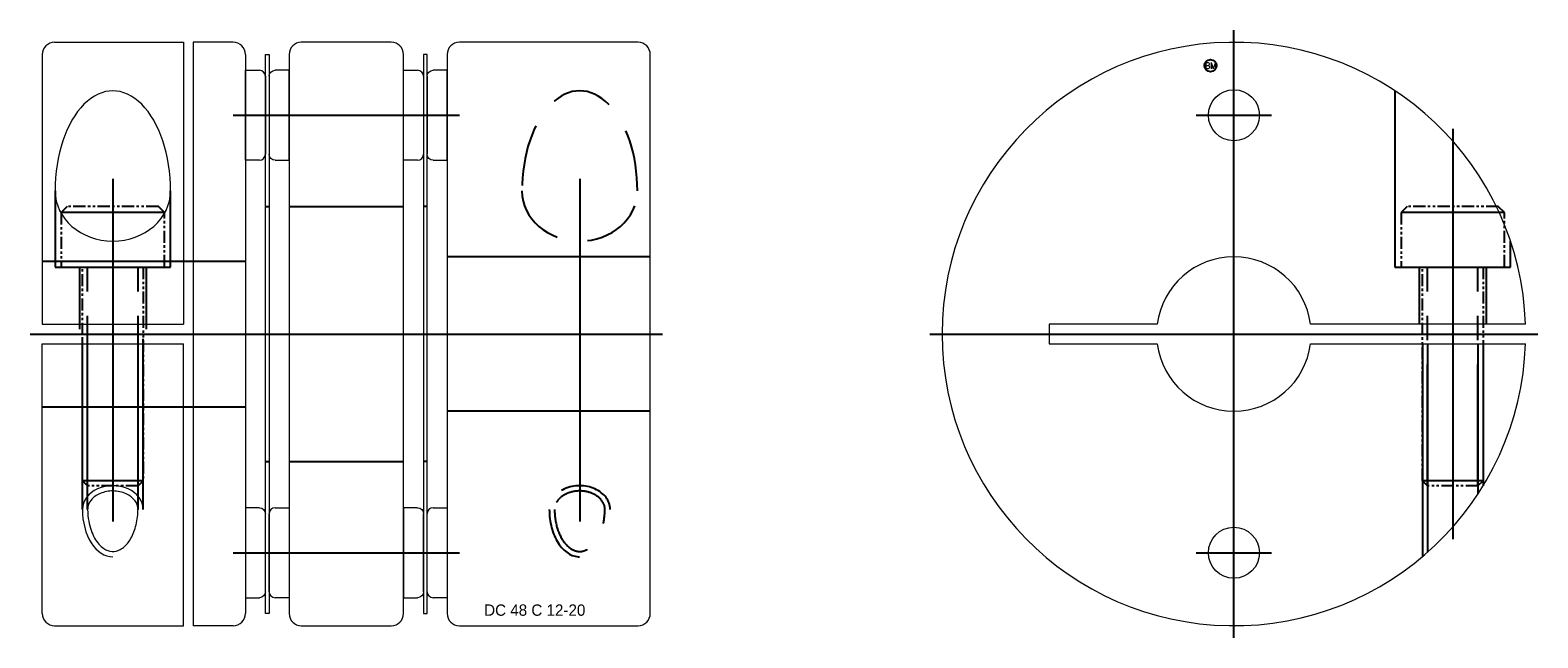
# Model space of a CAD drawing. Extents: x -18 to 106, y -25 to 25.
import ezdxf
from ezdxf.enums import TextEntityAlignment as Align

# ---------------------------------------------------------------- set-up
doc = ezdxf.new("R2010")
doc.units = 0
doc.header["$LTSCALE"] = 8
for name, pattern in [('CENTER', [50.8, 31.75, -6.35, 6.35, -6.35]), ('HIDDEN', [9.525, 6.35, -3.175]), ('PHANTOM', [2.5, 1.25, -0.25, 0.25, -0.25, 0.25, -0.25])]:
    doc.linetypes.add(name, pattern=pattern)
doc.layers.get('0').update_dxf_attribs({"linetype": 'CONTINUOUS', "lineweight": 18})
for name, color, linetype in [('BOM', 6, 'CONTINUOUS'), ('CENTER', 1, 'CENTER'), ('HIDDEN', 2, 'HIDDEN'), ('PHANTOM', 6, 'PHANTOM')]:
    doc.layers.add(name, color=color, linetype=linetype)
doc.layers.add('THIN', color=3, linetype='CONTINUOUS', lineweight=5)
doc.styles.add('ADESK1', font='romans')

# ---------------------------------------------------------------- blocks, each defined once
blk = doc.blocks.new('MCLBM2')
blk.add_circle((0, 0), 0.5)
at = {"style": 'ADESK1'}
blk.add_text('BM', height=0.5, dxfattribs=at).set_placement((0, 0), align=Align.MIDDLE)
at = {"style": 'ADESK1', "flags": 1}
for tag, p in [('NAME', (0, -1)), ('ENAME', (0, -2)), ('SPEC', (0, -3)), ('MATERIAL', (0, -4)), ('QTY', (0, -5)), ('WEIGHT', (0, -6)), ('PRICE', (0, -7)), ('REMARK', (0, -8)), ('USER1', (0, -9)), ('USER2', (0, -10)), ('USER3', (0, -11)), ('USER4', (0, -12)), ('USER5', (0, -13)), ('USER6', (0, -14))]:
    blk.add_attdef(tag, p, '', height=0.5, dxfattribs=at)

msp = doc.modelspace()

# ---------------------------------------------------------------- linework, layer by layer
for p, q in [((-15.7, 24), (-5.1, 24)), ((-5.1, 24), (-5.1, 0.8)), ((-4.3, 24), (-4.3, -24)), ((-1, 24), (-4.3, 24)), ((12, 24), (4.6, 24)), ((32.3, 24), (17.6, 24)), ((-16.7, 23), (-16.7, 0.8)), ((0, 23), (0, -23)), ((1.65, 23), (1.95, 23)), ((1.65, -23), (1.65, 23)), ((1.95, 23), (1.95, -23)), ((3.6, 23), (3.6, -23)), ((13, -23), (13, 23)), ((16.6, 23), (16.6, -23)), ((33.3, -23), (33.3, 23)), ((0, 21.7), (1.15, 21.7)), ((0, 14.3), (0, 21.7)), ((1.65, 21.2), (1.65, 14.8)), ((13, 21.7), (14.15, 21.7)), ((13, 14.3), (13, 21.7)), ((14.65, 21.2), (14.65, 14.8)), ((1.15, 14.3), (0, 14.3)), ((14.15, 14.3), (13, 14.3)), ((-16.7, 0.8), (-5.1, 0.8)), ((105.29, 0.8), (87.6, 0.8)), ((-16.7, -0.8), (-5.1, -0.8)), ((-16.7, -23), (-16.7, -0.8)), ((-5.1, -24), (-5.1, -0.8)), ((87.6, -0.8), (105.29, -0.8)), ((1.95, -21.2), (1.95, -14.8)), ((2.45, -14.3), (3.6, -14.3)), ((3.6, -14.3), (3.6, -21.7)), ((14.95, -21.2), (14.95, -14.8)), ((15.45, -14.3), (16.6, -14.3)), ((16.6, -14.3), (16.6, -21.7)), ((3.6, -21.7), (2.45, -21.7)), ((16.6, -21.7), (15.45, -21.7)), ((1.95, -23), (1.65, -23)), ((-15.7, -24), (-5.1, -24)), ((-1, -24), (-4.3, -24)), ((4.6, -24), (12, -24)), ((17.6, -24), (32.3, -24))]:
    msp.add_line(p, q)
at = {"extrusion": (1.22461e-16, -2.99932e-32, -1)}
for p, q in [((14.95, 23), (14.65, 23)), ((14.65, 23), (14.65, -23)), ((14.95, -23), (14.95, 23)), ((1.95, 21.2), (1.95, 14.8)), ((3.6, 21.7), (2.45, 21.7)), ((3.6, 14.3), (3.6, 21.7)), ((14.95, 21.2), (14.95, 14.8)), ((16.6, 21.7), (15.45, 21.7)), ((16.6, 14.3), (16.6, 21.7)), ((2.45, 14.3), (3.6, 14.3)), ((15.45, 14.3), (16.6, 14.3)), ((14.15, -14.3), (13, -14.3)), ((13, -14.3), (13, -21.7)), ((14.65, -21.2), (14.65, -14.8)), ((13, -21.7), (14.15, -21.7)), ((14.65, -23), (14.95, -23))]:
    msp.add_line(p, q, dxfattribs=at)
at = {"extrusion": (-2.99932e-32, -1.22461e-16, -1)}
for p, q in [((1.15, -14.3), (0, -14.3)), ((0, -14.3), (0, -21.7)), ((1.65, -21.2), (1.65, -14.8)), ((0, -21.7), (1.15, -21.7))]:
    msp.add_line(p, q, dxfattribs=at)
msp.add_lwpolyline([(75, 0.8), (66.12, 0.8), (66.12, -0.8), (75, -0.8)])
for centre in [(81.3, 18), (81.3, -18)]:
    msp.add_circle(centre, 2.1)
for centre, radius, start, end in [((-15.7, 23), 1, 90, 180), ((-1, 23), 1, 0, 90), ((4.6, 23), 1, 90, 180), ((12, 23), 1, 0, 90), ((17.6, 23), 1, 90, 180), ((32.3, 23), 1, 0, 90), ((81.3, 0), 24, 1.9102, 358.0898), ((1.15, 21.2), 0.5, 0, 90), ((14.15, 21.2), 0.5, 0, 90), ((1.15, 14.8), 0.5, 270, 0), ((14.15, 14.8), 0.5, 270, 0), ((81.3, 0), 6.35, 7.2376, 172.7624), ((81.3, 0), 6.35, 187.2376, 352.7624), ((2.45, -14.8), 0.5, 90, 180), ((15.45, -14.8), 0.5, 90, 180), ((2.45, -21.2), 0.5, 180, 270), ((15.45, -21.2), 0.5, 180, 270), ((-15.7, -23), 1, 180, 270), ((-1, -23), 1, 270, 0), ((4.6, -23), 1, 180, 270), ((12, -23), 1, 270, 0), ((17.6, -23), 1, 180, 270), ((32.3, -23), 1, 270, 0)]:
    msp.add_arc(centre, radius, start, end)
at = {"extrusion": (1.22461e-16, -2.99932e-32, -1)}
for centre, start, end in [((-2.45, 21.2), 0, 90), ((-15.45, 21.2), 0, 90), ((-2.45, 14.8), 270, 0), ((-15.45, 14.8), 270, 0), ((-14.15, -14.8), 90, 180), ((-14.15, -21.2), 180, 270)]:
    msp.add_arc(centre, 0.5, start, end, dxfattribs=at)
at = {"extrusion": (-2.99932e-32, -1.22461e-16, -1)}
for centre, start, end in [((-1.15, -14.8), 90, 180), ((-1.15, -21.2), 180, 270)]:
    msp.add_arc(centre, 0.5, start, end, dxfattribs=at)
at = {"ltscale": 0.1}
for major_axis, ratio, start_param, end_param in [((0, 8.24), 0.576154, 4.712389, 7.853982), ((4.75, 0), 0.867824, 3.141593, 6.283185)]:
    msp.add_ellipse((-10.9, 11.77), major_axis=major_axis, ratio=ratio, start_param=start_param, end_param=end_param, dxfattribs=at)
for points, knots in [([(-8.83, -14.43), (-8.83, -14.19), (-8.91, -13.94), (-9.24, -13.49), (-9.5, -13.29), (-10.12, -13), (-10.49, -12.92), (-11.24, -12.91), (-11.61, -12.98), (-12.25, -13.26), (-12.52, -13.45), (-12.87, -13.9), (-12.96, -14.14), (-12.97, -14.4), (-12.97, -14.41), (-12.97, -14.43)], [0, 0, 0, 0, 0.518352, 0.518352, 1.036705, 1.036705, 1.555057, 1.555057, 2.07341, 2.07341, 2.591762, 2.591762, 3.110115, 3.110115, 3.141593, 3.141593, 3.141593, 3.141593]), ([(-12.97, -14.43), (-12.97, -14.76), (-12.94, -15.09), (-12.79, -15.93), (-12.62, -16.4), (-12.19, -17.17), (-11.92, -17.46), (-11.42, -17.8), (-11.19, -17.88), (-10.74, -17.9), (-10.52, -17.85), (-10.06, -17.6), (-9.83, -17.41), (-9.42, -16.87), (-9.25, -16.53), (-8.98, -15.76), (-8.89, -15.33), (-8.84, -14.73), (-8.83, -14.58), (-8.83, -14.43)], [1.570796, 1.570796, 1.570796, 1.570796, 1.847282, 1.847282, 2.290892, 2.290892, 2.734501, 2.734501, 3.104752, 3.104752, 3.475003, 3.475003, 3.845254, 3.845254, 4.215505, 4.215505, 4.585756, 4.585756, 4.712389, 4.712389, 4.712389, 4.712389])]:
    msp.add_open_spline(points, degree=3, knots=knots, dxfattribs=at)
at = {"layer": 'CENTER'}
for p, q in [((81.3, -25), (81.3, 25)), ((81.3, 14.9), (81.3, 21.1)), ((-1, 18), (17.6, 18)), ((78.2, 18), (84.4, 18)), ((99.3, 16.87), (99.3, -16.87)), ((-10.9, 12.77), (-10.9, -15.43)), ((27.5, 12.77), (27.5, -15.43)), ((-17.7, 0), (34.3, 0)), ((56.3, 0), (106.3, 0)), ((81.3, -21.1), (81.3, -14.9)), ((78.2, -18), (84.4, -18))]:
    msp.add_line(p, q, dxfattribs=at)
at = {"layer": 'CENTER', "extrusion": (-2.99932e-32, -1.22461e-16, -1)}
msp.add_line((-1, -18), (17.6, -18), dxfattribs=at)
at = {"layer": 'HIDDEN'}
for p, q in [((-15.65, 11.77), (-15.65, 5.5)), ((-6.15, 5.5), (-6.15, 11.77)), ((1.65, 10.5), (1.95, 10.5)), ((3.6, 10.5), (13, 10.5)), ((14.95, 10.5), (14.65, 10.5)), ((33.3, 6.35), (16.6, 6.35)), ((-16.7, 6), (0, 6)), ((-15.65, 5.5), (-6.15, 5.5)), ((-13.65, 5.5), (-13.65, 0.4)), ((-8.15, 5.5), (-8.15, 0.4)), ((96.55, 5.5), (96.55, 0.8)), ((102.05, 5.5), (102.05, 0.8)), ((-13.4, -14.43), (-13.4, -0.4)), ((-12.97, -14.43), (-12.97, -0.4)), ((-8.83, -14.43), (-8.83, -0.4)), ((-8.4, -14.43), (-8.4, -0.4)), ((96.8, -0.8), (96.8, -18.32)), ((97.23, -0.8), (97.23, -17.95)), ((101.37, -0.8), (101.37, -13.16)), ((101.8, -0.8), (101.8, -12.48))]:
    msp.add_line(p, q, dxfattribs=at)
at = {"layer": 'HIDDEN', "extrusion": (-2.99932e-32, -1.22461e-16, -1)}
for p, q in [((-16.7, -6), (0, -6)), ((33.3, -6.35), (16.6, -6.35)), ((1.65, -10.5), (1.95, -10.5)), ((3.6, -10.5), (13, -10.5)), ((14.95, -10.5), (14.65, -10.5))]:
    msp.add_line(p, q, dxfattribs=at)
at = {"layer": 'HIDDEN'}
msp.add_lwpolyline([(94.55, 20.01), (94.55, 5.5), (104.05, 5.5), (104.05, 7.64)], dxfattribs=at)
at = {"layer": 'HIDDEN', "ltscale": 0.1}
for centre, major_axis, ratio, start_param, end_param in [((27.5, 11.77), (0, 8.24), 0.576154, 4.712389, 7.853982), ((27.5, 11.77), (4.75, 0), 0.867824, 3.141593, 6.283185), ((27.5, -14.43), (2.5, 0), 0.779133, 0, 3.141593), ((27.5, -14.43), (0, 3.9), 0.641739, 1.570796, 3.141593)]:
    msp.add_ellipse(centre, major_axis=major_axis, ratio=ratio, start_param=start_param, end_param=end_param, dxfattribs=at)
for points, knots in [([(29.57, -14.43), (29.57, -14.19), (29.49, -13.94), (29.16, -13.49), (28.9, -13.29), (28.28, -13), (27.91, -12.92), (27.16, -12.91), (26.79, -12.98), (26.15, -13.26), (25.88, -13.45), (25.53, -13.9), (25.44, -14.14), (25.43, -14.4), (25.43, -14.41), (25.43, -14.43)], [0, 0, 0, 0, 0.518352, 0.518352, 1.036705, 1.036705, 1.555057, 1.555057, 2.07341, 2.07341, 2.591762, 2.591762, 3.110115, 3.110115, 3.141593, 3.141593, 3.141593, 3.141593]), ([(25.43, -14.43), (25.43, -14.76), (25.46, -15.09), (25.61, -15.93), (25.78, -16.4), (26.21, -17.17), (26.48, -17.46), (26.98, -17.8), (27.21, -17.88), (27.66, -17.9), (27.88, -17.85), (28.34, -17.6), (28.57, -17.41), (28.98, -16.87), (29.15, -16.53), (29.42, -15.76), (29.51, -15.33), (29.56, -14.73), (29.57, -14.58), (29.57, -14.43)], [1.570796, 1.570796, 1.570796, 1.570796, 1.847282, 1.847282, 2.290892, 2.290892, 2.734501, 2.734501, 3.104752, 3.104752, 3.475003, 3.475003, 3.845254, 3.845254, 4.215505, 4.215505, 4.585756, 4.585756, 4.712389, 4.712389, 4.712389, 4.712389])]:
    msp.add_open_spline(points, degree=3, knots=knots, dxfattribs=at)
at = {"layer": 'PHANTOM'}
for p, q in [((-6.65, 10), (-15.15, 10)), ((103.55, 10), (95.05, 10)), ((-12.97, -12.5), (-12.97, 5.5)), ((-8.83, -12.5), (-8.83, 5.5)), ((97.23, -12.5), (97.23, 5.5)), ((101.37, -12.5), (101.37, 5.5)), ((-8.4, -12.07), (-13.4, -12.07)), ((101.8, -12.07), (96.8, -12.07))]:
    msp.add_line(p, q, dxfattribs=at)
at = {"layer": 'PHANTOM', "ltscale": 0.1}
for points in [[(-6.65, 5.5), (-6.65, 10), (-7.15, 10.5), (-14.65, 10.5), (-15.15, 10), (-15.15, 5.5)], [(103.55, 5.5), (103.55, 10), (103.05, 10.5), (95.55, 10.5), (95.05, 10), (95.05, 5.5)]]:
    msp.add_lwpolyline(points, close=True, dxfattribs=at)
for points in [[(-8.4, 5.5), (-8.4, -12.07), (-8.83, -12.5), (-12.97, -12.5), (-13.4, -12.07), (-13.4, 5.5)], [(101.8, 5.5), (101.8, -12.07), (101.37, -12.5), (97.23, -12.5), (96.8, -12.07), (96.8, 5.5)]]:
    msp.add_lwpolyline(points, dxfattribs=at)
at = {"layer": 'THIN', "ltscale": 0.1}
for major_axis, ratio, start_param in [((2.5, 0), 0.779133, 0), ((0, 3.9), 0.641739, 1.570796)]:
    msp.add_ellipse((-10.9, -14.43), major_axis=major_axis, ratio=ratio, start_param=start_param, end_param=3.141593, dxfattribs=at)

# ---------------------------------------------------------------- block references
at = {"layer": 'BOM'}
msp.add_blockref('MCLBM2', (79.38, 22.08), dxfattribs=at)

# ---------------------------------------------------------------- texts
at = {"ltscale": 0.6, "insert": (19.64, -22.25), "char_height": 0.9331, "attachment_point": 1}
msp.add_mtext('DC 48 C 12-20', dxfattribs=at)

doc.saveas('drawing.dxf')
